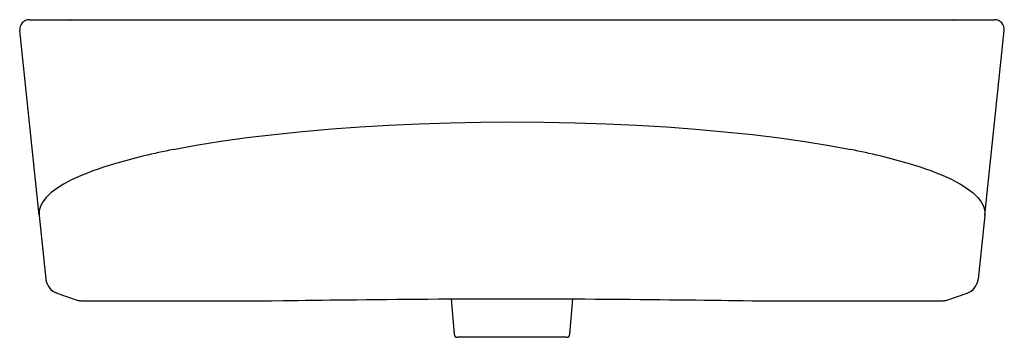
# Model space of a CAD drawing. Header units: millimetres. Extents: x 4594.715 to 4595.314, y 2568.657 to 2568.85.
import ezdxf

# ---------------------------------------------------------------- set-up
doc = ezdxf.new("R2010")
doc.units = ezdxf.units.MM
doc.layers.add('SANINDUSA', color=3, linetype='Continuous')

msp = doc.modelspace()

# ---------------------------------------------------------------- linework, layer by layer
at = {"layer": 'SANINDUSA'}
for p, q in [((4594.72149, 2568.85023), (4595.30816, 2568.85023)), ((4594.7463, 2568.85023), (4594.74616, 2568.85023)), ((4595.28349, 2568.85023), (4595.28335, 2568.85023)), ((4594.72731, 2568.73144), (4594.71552, 2568.84361)), ((4595.30234, 2568.73144), (4595.31413, 2568.84361)), ((4594.72731, 2568.73144), (4594.72734, 2568.73119)), ((4594.72734, 2568.73119), (4594.7314, 2568.69256)), ((4595.30231, 2568.73119), (4595.29825, 2568.69256)), ((4595.30234, 2568.73144), (4595.30231, 2568.73119)), ((4594.73819, 2568.68408), (4594.73817, 2568.68402)), ((4594.73817, 2568.68402), (4594.75046, 2568.67983)), ((4595.27919, 2568.67983), (4595.29148, 2568.68402)), ((4595.29146, 2568.68408), (4595.29148, 2568.68402)), ((4594.75258, 2568.67948), (4594.86869, 2568.67948)), ((4594.97778, 2568.68056), (4594.97966, 2568.65905)), ((4595.04998, 2568.65905), (4595.05187, 2568.68056)), ((4595.16095, 2568.67948), (4595.27707, 2568.67948)), ((4595.01482, 2568.65723), (4594.98166, 2568.65723)), ((4595.04799, 2568.65723), (4595.01482, 2568.65723))]:
    msp.add_line(p, q, dxfattribs=at)
at = {"layer": 'SANINDUSA', "flags": 128}
for points in [[(4594.80889, 2568.77133), (4594.82285, 2568.77392), (4594.83778, 2568.77633), (4594.85359, 2568.77855), (4594.87017, 2568.78056), (4594.88742, 2568.78236), (4594.90521, 2568.78392), (4594.92242, 2568.78516), (4594.94001, 2568.7862), (4594.9584, 2568.78703), (4594.97708, 2568.78763), (4594.99593, 2568.78799), (4595.01482, 2568.78811), (4595.03426, 2568.78798), (4595.0532, 2568.78761), (4595.07202, 2568.78699), (4595.09061, 2568.78614), (4595.10884, 2568.78505), (4595.12658, 2568.78374), (4595.1441, 2568.78218), (4595.16108, 2568.78038), (4595.1774, 2568.77837), (4595.19296, 2568.77617), (4595.20765, 2568.77377), (4595.22076, 2568.77133)], [(4594.74707, 2568.75283), (4594.7422, 2568.75024), (4594.738, 2568.74761), (4594.73445, 2568.74492), (4594.73161, 2568.7422), (4594.72952, 2568.73954), (4594.72811, 2568.73686), (4594.72737, 2568.73415), (4594.72731, 2568.73144)], [(4595.28258, 2568.75283), (4595.28745, 2568.75024), (4595.29165, 2568.74761), (4595.2952, 2568.74492), (4595.29804, 2568.7422), (4595.30012, 2568.73954), (4595.30154, 2568.73686), (4595.30228, 2568.73415), (4595.30234, 2568.73144)], [(4594.86869, 2568.67948), (4594.87565, 2568.67954), (4594.8803, 2568.67961), (4594.88472, 2568.67968), (4594.88917, 2568.67974), (4594.89406, 2568.67979), (4594.89948, 2568.67986), (4594.90427, 2568.67991)], [(4594.90427, 2568.67991), (4594.90972, 2568.67998), (4594.91235, 2568.68)], [(4594.91236, 2568.68), (4594.91429, 2568.68002), (4594.92021, 2568.68009), (4594.92626, 2568.68015), (4594.93237, 2568.68021), (4594.93858, 2568.68027), (4594.94485, 2568.68033), (4594.94905, 2568.68036)], [(4594.94904, 2568.68036), (4594.95091, 2568.68038), (4594.95728, 2568.68043), (4594.9637, 2568.68047), (4594.97015, 2568.68052), (4594.97655, 2568.68055), (4594.98082, 2568.68058)], [(4594.98081, 2568.68058), (4594.98613, 2568.6806), (4594.99198, 2568.68062)], [(4594.99199, 2568.68062), (4594.99723, 2568.68064), (4595.00337, 2568.68065)], [(4595.01482, 2568.68068), (4595.01831, 2568.68067), (4595.02434, 2568.68066), (4595.02628, 2568.68065)], [(4595.02628, 2568.68065), (4595.03185, 2568.68064), (4595.03767, 2568.68062)], [(4595.03766, 2568.68062), (4595.03965, 2568.68062), (4595.04596, 2568.68059), (4595.04884, 2568.68058)], [(4595.04883, 2568.68058), (4595.05287, 2568.68056), (4595.05917, 2568.68052), (4595.06542, 2568.68048), (4595.07159, 2568.68043), (4595.07774, 2568.68038), (4595.0806, 2568.68036)], [(4595.08062, 2568.68036), (4595.08066, 2568.68036), (4595.08677, 2568.68031), (4595.09282, 2568.68025), (4595.09881, 2568.68019), (4595.10472, 2568.68014), (4595.11052, 2568.68008), (4595.11621, 2568.68001), (4595.1173, 2568.68)], [(4595.11732, 2568.68), (4595.12251, 2568.67995), (4595.12536, 2568.67991)], [(4595.12538, 2568.67991), (4595.1265, 2568.6799), (4595.13181, 2568.67984), (4595.13699, 2568.67978), (4595.14206, 2568.67972), (4595.1464, 2568.67966), (4595.15074, 2568.67959), (4595.15532, 2568.67952), (4595.16095, 2568.67948)]]:
    msp.add_lwpolyline(points, dxfattribs=at)
at = {"layer": 'SANINDUSA'}
for centre, radius, start, end in [((4594.72149, 2568.84423), 0.006, 90, 186), ((4595.30816, 2568.84423), 0.006, 354, 90), ((4594.88292, 2568.38796), 0.39045, 100.9291, 106.3201), ((4595.14673, 2568.38796), 0.39045, 73.6799, 79.0709), ((4594.82022, 2568.59843), 0.17085, 105.97626, 115.35166), ((4595.20943, 2568.59843), 0.17085, 64.64834, 74.02374), ((4594.74146, 2568.69358), 0.01011, 185.8055, 251.02921), ((4595.2882, 2568.69358), 0.01011, 288.94572, 354.21957), ((4595.00793, 2569.22575), 0.54512, 269.52054, 270.7249), ((4594.98166, 2568.65923), 0.002, 185, 270), ((4595.04799, 2568.65923), 0.002, 270, 355)]:
    msp.add_arc(centre, radius, start, end, dxfattribs=at)
for centre, major_axis, start_param, end_param in [((4594.75258, 2568.68548), (-0.00692, 0.00081), 1.360311, 1.670678), ((4595.27707, 2568.68548), (0.00692, 0.00081), 4.612507, 4.922875)]:
    msp.add_ellipse(centre, major_axis=major_axis, ratio=0.859646, start_param=start_param, end_param=end_param, dxfattribs=at)

doc.saveas('drawing.dxf')
